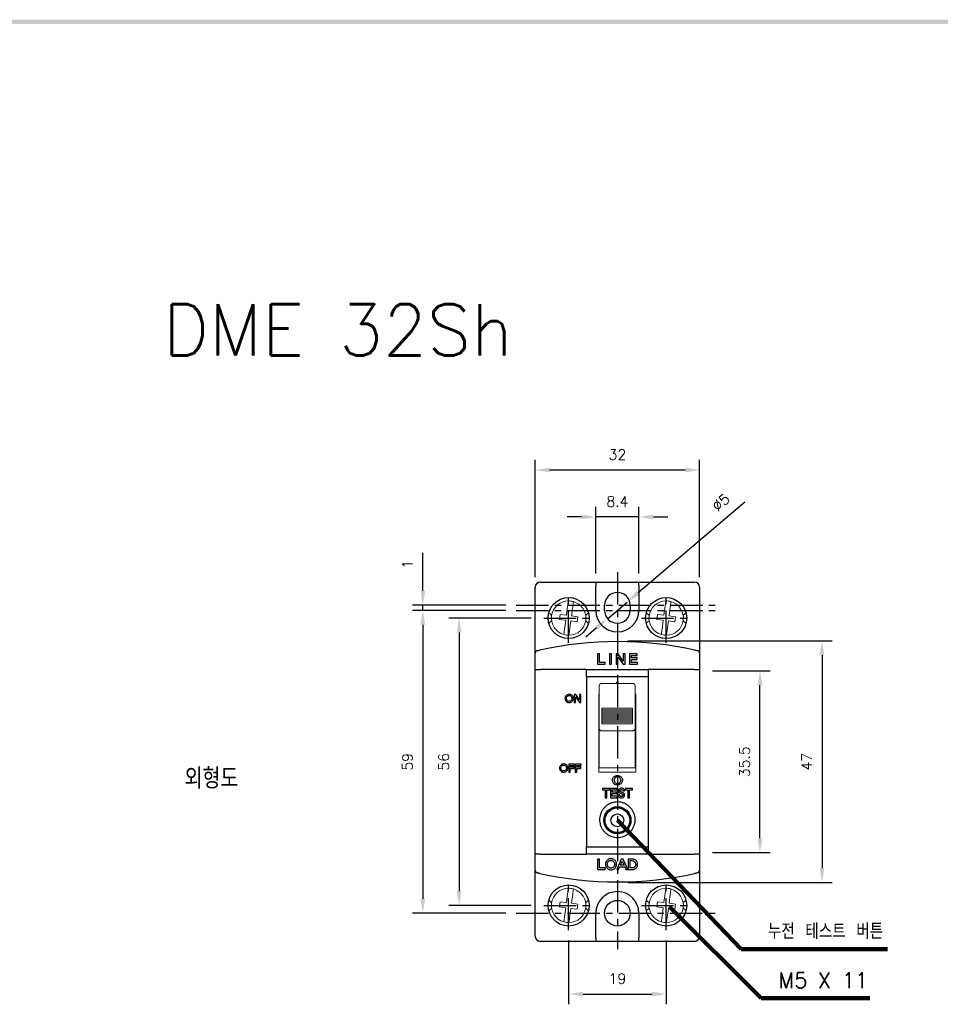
# Model space of a CAD drawing. Extents: x -417 to 860, y -1918 to 556.
# Tile 4 of 6: x 344 to 523, y 361 to 553. Entities that reach past the tile are written whole.
import ezdxf

# ---------------------------------------------------------------- set-up
doc = ezdxf.new("R2010")
doc.units = 0
doc.header["$MEASUREMENT"] = 0
doc.linetypes.add('CENTER', pattern=[2, 1.25, -0.25, 0.25, -0.25])
doc.layers.get('0').update_dxf_attribs({"linetype": 'CONTINUOUS'})
for name, color, linetype in [('di', 3, 'CONTINUOUS'), ('DIM', 3, 'CONTINUOUS'), ('dwg', 7, 'CONTINUOUS')]:
    doc.layers.add(name, color=color, linetype=linetype)
doc.styles.add('KIM', font='ROMANS.shx', dxfattribs={"height": 5, "bigfont": 'GSG1.shx'})
doc.styles.get("Standard").update_dxf_attribs({"font": 'romans.shx', "height": 2, "bigfont": 'hgs.shx'})
doc.dimstyles.get("Standard").update_dxf_attribs({"dimscale": 0, "dimtxt": 2, "dimasz": 2, "dimexe": 0.5, "dimexo": 0.5, "dimgap": 1, "dimtad": 1, "dimdsep": 46, "dimtxsty": 'Standard', "dimcen": 0, "dimclrd": 3, "dimclre": 3, "dimclrt": 3, "dimadec": 0, "dimazin": 2, "dimtp": 0.1, "dimtm": 0.1, "dimtfac": 1, "dimtmove": 0, "dimatfit": 3, "dimfxl": 0, "dimtolj": 1, "dimarcsym": 0})
doc.dimstyles.new('STANDARD$0', dxfattribs={"dimtxt": 5, "dimasz": 5, "dimexe": 1, "dimexo": 2, "dimgap": 2, "dimtad": 1, "dimdec": 4, "dimzin": 12, "dimdsep": 46, "dimtxsty": 'KIM', "dimcen": -1, "dimdle": 0.1, "dimadec": 0, "dimazin": 0, "dimtfac": 1, "dimtdec": 4, "dimtmove": 0, "dimatfit": 3, "dimfxl": 0, "dimtolj": 1, "dimtzin": 0, "dimarcsym": 0})
doc.dimstyles.new('STANDARD$3', dxfattribs={"dimtxt": 5, "dimasz": 5, "dimexe": 1, "dimexo": 2, "dimgap": 0.8, "dimtad": 1, "dimdec": 4, "dimdsep": 46, "dimtxsty": 'KIM', "dimcen": 0, "dimdle": 0.1, "dimadec": 0, "dimazin": 0, "dimtfac": 1, "dimtdec": 4, "dimtmove": 0, "dimatfit": 3, "dimfxl": 0, "dimtolj": 1, "dimtzin": 0, "dimarcsym": 0})

# ---------------------------------------------------------------- blocks, each defined once
blk = doc.blocks.new('*D934')
at = {"layer": 'DIM'}
for p, q in [((456.2, 444.84), (456.2, 457.84)), ((464.6, 444.84), (464.6, 457.84)), ((453.4, 455.84), (450.6, 455.84)), ((464.6, 455.84), (456.2, 455.84)), ((467.4, 455.84), (470.2, 455.84))]:
    blk.add_line(p, q, dxfattribs=at)
for points in [[(453.4, 456.31), (453.4, 455.38), (456.2, 455.84)], [(467.4, 456.31), (467.4, 455.38), (464.6, 455.84)]]:
    blk.add_solid(points, dxfattribs=at)
at = {"layer": 'DIM', "insert": (460.4, 458.84), "char_height": 2, "attachment_point": 5}
blk.add_mtext('\\A1;8.4', dxfattribs=at)
blk = doc.blocks.new('*D935')
at = {"layer": 'DIM'}
for p, q in [((485.24, 458.7), (464.44, 441.07)), ((458.49, 436.02), (462.3, 439.26)), ((456.36, 434.21), (454.22, 432.4))]:
    blk.add_line(p, q, dxfattribs=at)
for points in [[(464.14, 441.42), (464.74, 440.71), (462.3, 439.26)], [(456.05, 434.57), (456.66, 433.86), (458.49, 436.02)]]:
    blk.add_solid(points, dxfattribs=at)
at = {"layer": 'DIM', "insert": (480.57, 458.68), "char_height": 2, "attachment_point": 5, "rotation": 40.289}
blk.add_mtext('\\A1;∅5', dxfattribs=at)
blk = doc.blocks.new('*D936')
at = {"layer": 'DIM'}
for p, q in [((450.9, 373.34), (450.9, 360.88)), ((469.9, 373.34), (469.9, 360.88)), ((453.7, 362.88), (467.1, 362.88))]:
    blk.add_line(p, q, dxfattribs=at)
for points in [[(453.7, 363.35), (453.7, 362.42), (450.9, 362.88)], [(467.1, 363.35), (467.1, 362.42), (469.9, 362.88)]]:
    blk.add_solid(points, dxfattribs=at)
at = {"layer": 'DIM', "insert": (460.4, 365.88), "char_height": 2, "attachment_point": 5}
blk.add_mtext('\\A1;19', dxfattribs=at)
blk = doc.blocks.new('*D937')
at = {"layer": 'DIM'}
for p, q in [((444.4, 444.14), (444.4, 467)), ((476.4, 444.14), (476.4, 467)), ((447.2, 465), (473.6, 465))]:
    blk.add_line(p, q, dxfattribs=at)
for points in [[(447.2, 465.46), (447.2, 464.53), (444.4, 465)], [(473.6, 465.46), (473.6, 464.53), (476.4, 465)]]:
    blk.add_solid(points, dxfattribs=at)
at = {"layer": 'DIM', "insert": (460.4, 468), "char_height": 2, "attachment_point": 5}
blk.add_mtext('\\A1;32', dxfattribs=at)
blk = doc.blocks.new('*D952')
at = {"layer": 'DIM'}
for p, q in [((438.7, 437.64), (420.5, 437.64)), ((422.5, 434.84), (422.5, 381.44)), ((438.7, 378.64), (420.5, 378.64))]:
    blk.add_line(p, q, dxfattribs=at)
for points in [[(422.03, 434.84), (422.97, 434.84), (422.5, 437.64)], [(422.03, 381.44), (422.97, 381.44), (422.5, 378.64)]]:
    blk.add_solid(points, dxfattribs=at)
at = {"layer": 'DIM', "insert": (419.5, 408.14), "char_height": 2, "attachment_point": 5, "rotation": 90}
blk.add_mtext('\\A1;59', dxfattribs=at)
blk = doc.blocks.new('*D938')
at = {"layer": 'DIM'}
for p, q in [((478.9, 425.84), (490.17, 425.84)), ((488.17, 393.24), (488.17, 423.04)), ((478.9, 390.44), (490.17, 390.44))]:
    blk.add_line(p, q, dxfattribs=at)
for points in [[(487.71, 423.04), (488.64, 423.04), (488.17, 425.84)], [(487.71, 393.24), (488.64, 393.24), (488.17, 390.44)]]:
    blk.add_solid(points, dxfattribs=at)
at = {"layer": 'DIM', "insert": (485.17, 408.14), "char_height": 2, "attachment_point": 5, "rotation": 90}
blk.add_mtext('\\A1;35.5', dxfattribs=at)
blk = doc.blocks.new('*D939')
at = {"layer": 'DIM'}
for p, q in [((462.4, 431.68), (502.26, 431.68)), ((500.26, 428.88), (500.26, 387.4)), ((462.4, 384.6), (502.26, 384.6))]:
    blk.add_line(p, q, dxfattribs=at)
for points in [[(499.79, 428.88), (500.72, 428.88), (500.26, 431.68)], [(499.79, 387.4), (500.72, 387.4), (500.26, 384.6)]]:
    blk.add_solid(points, dxfattribs=at)
at = {"layer": 'DIM', "insert": (497.26, 408.14), "char_height": 2, "attachment_point": 5, "rotation": 90}
blk.add_mtext('\\A1;47', dxfattribs=at)
blk = doc.blocks.new('*D942')
at = {"layer": 'DIM'}
for p, q in [((443.6, 436.14), (427.57, 436.14)), ((429.57, 433.34), (429.57, 382.94)), ((443.6, 380.14), (427.57, 380.14))]:
    blk.add_line(p, q, dxfattribs=at)
for points in [[(429.1, 433.34), (430.03, 433.34), (429.57, 436.14)], [(429.1, 382.94), (430.03, 382.94), (429.57, 380.14)]]:
    blk.add_solid(points, dxfattribs=at)
at = {"layer": 'DIM', "insert": (426.57, 408.14), "char_height": 2, "attachment_point": 5, "rotation": 90}
blk.add_mtext('\\A1;56', dxfattribs=at)
blk = doc.blocks.new('*D946')
at = {"layer": 'DIM'}
for p, q in [((422.5, 441.44), (422.5, 448.83)), ((438.7, 438.64), (420.5, 438.64)), ((438.7, 437.64), (420.5, 437.64)), ((422.5, 437.64), (422.5, 438.64)), ((422.5, 434.84), (422.5, 432.04))]:
    blk.add_line(p, q, dxfattribs=at)
for points in [[(422.03, 441.44), (422.97, 441.44), (422.5, 438.64)], [(422.03, 434.84), (422.97, 434.84), (422.5, 437.64)]]:
    blk.add_solid(points, dxfattribs=at)
at = {"layer": 'DIM', "insert": (419.5, 446.6), "char_height": 2, "attachment_point": 5, "rotation": 90}
blk.add_mtext('\\A1;1', dxfattribs=at)

msp = doc.modelspace()

# ---------------------------------------------------------------- linework, layer by layer
for p, q in [((444.398, 429.307), (444.398, 442.14)), ((445.398, 443.14), (456.198, 443.14)), ((456.198, 443.14), (456.198, 442.392)), ((456.198, 443.14), (464.598, 443.14)), ((456.198, 437.64), (456.198, 442.392)), ((464.598, 443.14), (475.398, 443.14)), ((464.598, 442.392), (464.598, 443.14)), ((464.598, 442.392), (464.598, 437.64)), ((476.398, 442.14), (476.398, 429.307)), ((457.898, 437.64), (457.898, 438.64)), ((462.898, 438.64), (462.898, 437.64)), ((444.398, 426.14), (444.398, 429.307)), ((456.887, 429.194), (456.52, 429.194)), ((456.52, 429.194), (456.52, 427.14)), ((456.887, 427.458), (456.887, 429.194)), ((458.869, 429.194), (458.869, 427.14)), ((459.236, 429.194), (458.869, 429.194)), ((459.236, 427.14), (459.236, 429.194)), ((460.54, 429.194), (460.141, 429.194)), ((460.141, 429.194), (460.141, 427.14)), ((460.508, 428.595), (461.503, 427.14)), ((460.508, 427.14), (460.508, 428.595)), ((461.536, 427.739), (460.54, 429.194)), ((461.536, 429.194), (461.536, 427.739)), ((461.902, 429.194), (461.536, 429.194)), ((461.902, 427.14), (461.902, 429.194)), ((464.26, 429.194), (462.783, 429.194)), ((462.783, 429.194), (462.783, 427.14)), ((463.15, 428.876), (464.26, 428.876)), ((463.15, 428.387), (463.15, 428.876)), ((464.234, 428.387), (463.15, 428.387)), ((463.15, 427.458), (463.15, 428.069)), ((463.15, 428.069), (464.234, 428.069)), ((464.234, 428.069), (464.234, 428.387)), ((464.26, 428.876), (464.26, 429.194)), ((476.398, 429.307), (476.398, 426.14)), ((444.398, 390.14), (444.398, 426.14)), ((444.398, 426.14), (445.398, 426.14)), ((454.398, 426.14), (445.398, 426.14)), ((454.398, 426.14), (466.398, 426.14)), ((454.398, 424.667), (454.398, 426.14)), ((456.52, 427.14), (457.996, 427.14)), ((457.996, 427.458), (456.887, 427.458)), ((457.996, 427.14), (457.996, 427.458)), ((458.869, 427.14), (459.236, 427.14)), ((460.141, 427.14), (460.508, 427.14)), ((461.503, 427.14), (461.902, 427.14)), ((462.783, 427.14), (464.286, 427.14)), ((464.286, 427.458), (463.15, 427.458)), ((464.286, 427.14), (464.286, 427.458)), ((466.398, 426.14), (466.398, 424.667)), ((475.398, 426.14), (466.398, 426.14)), ((475.398, 426.14), (476.398, 426.14)), ((476.398, 426.14), (476.398, 390.14)), ((454.398, 424.667), (454.398, 391.535)), ((466.398, 424.667), (454.398, 424.667)), ((466.398, 424.667), (466.398, 391.535)), ((460.237, 423.609), (460.237, 423.41)), ((460.558, 423.609), (460.237, 423.609)), ((460.558, 423.41), (460.558, 423.609)), ((452.285, 421.252), (451.985, 421.252)), ((451.985, 421.252), (451.985, 419.711)), ((452.26, 420.803), (453.007, 419.711)), ((452.26, 419.711), (452.26, 420.803)), ((453.031, 420.161), (452.285, 421.252)), ((453.031, 421.252), (453.031, 420.161)), ((453.306, 421.252), (453.031, 421.252)), ((453.306, 419.711), (453.306, 421.252)), ((451.985, 419.711), (452.26, 419.711)), ((453.007, 419.711), (453.306, 419.711)), ((452.028, 407.684), (450.921, 407.684)), ((450.921, 407.684), (450.921, 406.143)), ((451.196, 407.446), (452.028, 407.446)), ((451.196, 407.079), (451.196, 407.446)), ((452.009, 407.079), (451.196, 407.079)), ((451.196, 406.143), (451.196, 406.84)), ((451.196, 406.84), (452.009, 406.84)), ((452.009, 406.84), (452.009, 407.079)), ((452.028, 407.446), (452.028, 407.684)), ((452.205, 407.684), (452.205, 406.143)), ((453.312, 407.684), (452.205, 407.684)), ((452.481, 407.079), (452.481, 407.446)), ((452.481, 407.446), (453.312, 407.446)), ((453.293, 407.079), (452.481, 407.079)), ((452.481, 406.143), (452.481, 406.84)), ((452.481, 406.84), (453.293, 406.84)), ((453.293, 406.84), (453.293, 407.079)), ((453.312, 407.446), (453.312, 407.684)), ((450.921, 406.143), (451.196, 406.143)), ((452.205, 406.143), (452.481, 406.143)), ((457.497, 402.941), (457.497, 402.663)), ((458.911, 402.941), (457.497, 402.941)), ((458.911, 402.663), (458.911, 402.941)), ((459.049, 402.941), (459.049, 401.143)), ((460.341, 402.941), (459.049, 402.941)), ((460.341, 402.663), (460.341, 402.941)), ((461.906, 402.941), (461.906, 402.663)), ((463.32, 402.941), (461.906, 402.941)), ((463.32, 402.663), (463.32, 402.941)), ((457.497, 402.663), (458.044, 402.663)), ((458.044, 402.663), (458.044, 401.143)), ((458.044, 401.143), (458.365, 401.143)), ((458.365, 402.663), (458.911, 402.663)), ((458.365, 401.143), (458.365, 402.663)), ((459.049, 401.143), (460.364, 401.143)), ((459.371, 402.663), (460.341, 402.663)), ((459.371, 402.235), (459.371, 402.663)), ((460.319, 402.235), (459.371, 402.235)), ((459.371, 401.957), (460.319, 401.957)), ((459.371, 401.422), (459.371, 401.957)), ((460.364, 401.422), (459.371, 401.422)), ((460.319, 401.957), (460.319, 402.235)), ((460.364, 401.143), (460.364, 401.422)), ((460.847, 401.704), (460.526, 401.704)), ((461.489, 402.453), (461.81, 402.453)), ((461.906, 402.663), (462.453, 402.663)), ((462.453, 402.663), (462.453, 401.143)), ((462.453, 401.143), (462.774, 401.143)), ((462.774, 402.663), (463.32, 402.663)), ((462.774, 401.143), (462.774, 402.663)), ((454.398, 391.535), (466.398, 391.535)), ((454.398, 390.14), (454.398, 391.535)), ((466.398, 391.535), (466.398, 390.14)), ((445.398, 390.14), (444.398, 390.14)), ((444.398, 386.973), (444.398, 390.14)), ((445.398, 390.14), (454.398, 390.14)), ((466.398, 390.14), (454.398, 390.14)), ((466.398, 390.14), (475.398, 390.14)), ((476.398, 390.14), (475.398, 390.14)), ((476.398, 390.14), (476.398, 386.973)), ((456.887, 389.194), (456.52, 389.194)), ((456.52, 389.194), (456.52, 387.14)), ((456.887, 387.458), (456.887, 389.194)), ((461.163, 389.194), (460.265, 387.14)), ((460.637, 387.14), (460.864, 387.678)), ((460.864, 387.678), (461.828, 387.678)), ((460.998, 387.996), (461.349, 388.801)), ((461.694, 387.996), (460.998, 387.996)), ((461.529, 389.194), (461.163, 389.194)), ((461.349, 388.801), (461.694, 387.996)), ((462.427, 387.14), (461.529, 389.194)), ((461.828, 387.678), (462.055, 387.14)), ((463.379, 389.194), (462.49, 389.194)), ((462.49, 389.194), (462.49, 387.14)), ((462.857, 388.876), (463.231, 388.876)), ((462.857, 387.458), (462.857, 388.876)), ((444.398, 374.14), (444.398, 386.973)), ((456.52, 387.14), (457.996, 387.14)), ((457.996, 387.458), (456.887, 387.458)), ((457.996, 387.14), (457.996, 387.458)), ((460.265, 387.14), (460.637, 387.14)), ((462.055, 387.14), (462.427, 387.14)), ((462.49, 387.14), (463.379, 387.14)), ((463.231, 387.458), (462.857, 387.458)), ((476.398, 386.973), (476.398, 374.14)), ((456.198, 373.888), (456.198, 378.64)), ((464.598, 378.64), (464.598, 373.888)), ((456.198, 373.14), (445.398, 373.14)), ((456.198, 373.888), (456.198, 373.14)), ((464.598, 373.14), (456.198, 373.14)), ((464.598, 373.14), (464.598, 373.888)), ((475.398, 373.14), (464.598, 373.14))]:
    msp.add_line(p, q)
at = {"color": 7, "linetype": 'Continuous', "lineweight": 15}
for p, q in [((450.704, 438.482), (450.468, 436.701)), ((451.459, 436.57), (451.695, 438.35)), ((469.704, 438.482), (469.468, 436.701)), ((470.459, 436.57), (470.695, 438.35)), ((449.229, 436.865), (449.097, 435.874)), ((449.097, 435.874), (450.336, 435.71)), ((450.468, 436.701), (449.229, 436.865)), ((450.336, 435.71), (450.1, 433.929)), ((451.092, 433.798), (451.328, 435.578)), ((451.328, 435.578), (452.567, 435.414)), ((452.698, 436.405), (451.459, 436.57)), ((452.567, 435.414), (452.698, 436.405)), ((468.229, 436.865), (468.097, 435.874)), ((468.097, 435.874), (469.336, 435.71)), ((469.468, 436.701), (468.229, 436.865)), ((469.336, 435.71), (469.1, 433.929)), ((470.092, 433.798), (470.328, 435.578)), ((470.328, 435.578), (471.567, 435.414)), ((471.698, 436.405), (470.459, 436.57)), ((471.567, 435.414), (471.698, 436.405)), ((456.848, 421.878), (456.848, 422.91)), ((463.348, 423.41), (457.348, 423.41)), ((463.848, 422.91), (463.848, 421.878)), ((456.798, 421.311), (456.848, 421.311)), ((456.798, 406.143), (456.798, 421.311)), ((456.848, 420.54), (456.798, 420.54)), ((456.848, 421.337), (456.848, 421.878)), ((456.848, 419.136), (456.848, 421.337)), ((463.848, 421.878), (463.848, 421.337)), ((463.848, 421.337), (463.848, 419.136)), ((463.848, 421.311), (463.998, 421.311)), ((463.998, 420.54), (463.848, 420.54)), ((463.998, 421.311), (463.998, 406.143)), ((456.848, 414.606), (456.848, 419.136)), ((457.348, 418.605), (463.348, 418.605)), ((457.348, 418.522), (457.348, 418.605)), ((457.348, 418.25), (457.348, 418.522)), ((457.348, 418.25), (463.348, 418.25)), ((463.348, 418.522), (463.348, 418.605)), ((463.348, 418.25), (463.348, 418.522)), ((463.848, 419.136), (463.848, 414.606)), ((456.848, 417.24), (456.798, 417.24)), ((457.348, 418.215), (463.348, 418.215)), ((457.348, 418.133), (457.348, 418.215)), ((457.348, 417.861), (457.348, 418.133)), ((457.348, 417.861), (463.348, 417.861)), ((457.348, 417.826), (463.348, 417.826)), ((457.348, 417.743), (457.348, 417.826)), ((457.348, 417.471), (457.348, 417.743)), ((457.348, 417.471), (463.348, 417.471)), ((457.348, 417.437), (463.348, 417.437)), ((457.348, 417.354), (457.348, 417.437)), ((457.348, 417.082), (457.348, 417.354)), ((457.348, 417.082), (463.348, 417.082)), ((457.348, 417.047), (463.348, 417.047)), ((457.348, 416.965), (457.348, 417.047)), ((457.348, 416.693), (457.348, 416.965)), ((457.348, 416.693), (463.348, 416.693)), ((457.348, 416.658), (463.348, 416.658)), ((457.348, 416.575), (457.348, 416.658)), ((457.348, 416.303), (457.348, 416.575)), ((463.348, 418.133), (463.348, 418.215)), ((463.348, 417.861), (463.348, 418.133)), ((463.348, 417.743), (463.348, 417.826)), ((463.348, 417.471), (463.348, 417.743)), ((463.348, 417.354), (463.348, 417.437)), ((463.348, 417.082), (463.348, 417.354)), ((463.348, 416.965), (463.348, 417.047)), ((463.348, 416.693), (463.348, 416.965)), ((463.348, 416.575), (463.348, 416.658)), ((463.348, 416.303), (463.348, 416.575)), ((463.998, 417.24), (463.848, 417.24)), ((456.848, 415.54), (456.798, 415.54)), ((456.848, 408.622), (456.848, 414.606)), ((457.348, 416.303), (463.348, 416.303)), ((457.348, 416.269), (463.348, 416.269)), ((457.348, 416.186), (457.348, 416.269)), ((457.348, 415.914), (457.348, 416.186)), ((457.348, 415.914), (463.348, 415.914)), ((457.348, 415.879), (463.348, 415.879)), ((457.348, 415.797), (457.348, 415.879)), ((457.348, 415.525), (457.348, 415.797)), ((457.348, 415.525), (463.348, 415.525)), ((463.348, 416.186), (463.348, 416.269)), ((463.348, 415.914), (463.348, 416.186)), ((463.348, 415.797), (463.348, 415.879)), ((463.348, 415.525), (463.348, 415.797)), ((463.998, 415.54), (463.848, 415.54)), ((463.998, 414.852), (463.848, 414.852)), ((463.848, 414.606), (463.848, 408.622)), ((463.998, 414.49), (463.848, 414.49)), ((457.348, 414.16), (463.348, 414.16)), ((463.848, 412.79), (463.998, 412.79)), ((456.848, 411.04), (456.798, 411.04)), ((463.998, 411.04), (463.848, 411.04)), ((456.798, 408.44), (456.848, 408.44)), ((456.848, 407.44), (456.798, 407.44)), ((456.798, 406.94), (463.998, 406.94)), ((456.848, 406.94), (456.848, 408.622)), ((463.898, 408.64), (463.848, 408.64)), ((463.848, 408.622), (463.848, 406.94)), ((463.898, 408.64), (463.898, 408.44)), ((463.898, 408.44), (463.898, 407.44)), ((463.898, 408.44), (463.998, 408.44)), ((463.998, 407.44), (463.898, 407.44)), ((463.898, 407.44), (463.898, 406.94)), ((463.998, 406.143), (456.798, 406.143)), ((450.704, 382.482), (450.468, 380.701)), ((451.459, 380.57), (451.695, 382.35)), ((469.704, 382.482), (469.468, 380.701)), ((470.459, 380.57), (470.695, 382.35)), ((449.229, 380.865), (449.097, 379.874)), ((449.097, 379.874), (450.336, 379.71)), ((450.468, 380.701), (449.229, 380.865)), ((452.698, 380.405), (451.459, 380.57)), ((452.567, 379.414), (452.698, 380.405)), ((468.229, 380.865), (468.097, 379.874)), ((468.097, 379.874), (469.336, 379.71)), ((469.468, 380.701), (468.229, 380.865)), ((471.698, 380.405), (470.459, 380.57)), ((471.567, 379.414), (471.698, 380.405)), ((450.336, 379.71), (450.1, 377.929)), ((451.092, 377.798), (451.328, 379.578)), ((451.328, 379.578), (452.567, 379.414)), ((469.336, 379.71), (469.1, 377.929)), ((470.092, 377.798), (470.328, 379.578)), ((470.328, 379.578), (471.567, 379.414))]:
    msp.add_line(p, q, dxfattribs=at)
for centre, radius in [((450.898, 436.14), 4), ((469.898, 436.14), 4), ((460.398, 396.74), 2.65), ((460.398, 396.74), 2.5), ((460.398, 396.74), 2.4), ((460.398, 396.74), 1.25), ((450.898, 380.14), 4), ((469.898, 380.14), 4), ((460.398, 378.64), 2.5)]:
    msp.add_circle(centre, radius)
for centre in [(450.898, 436.14), (469.898, 436.14), (450.898, 380.14), (469.898, 380.14)]:
    msp.add_circle(centre, 4, dxfattribs=at)
for centre, radius, start, end in [((445.398, 442.14), 1, 90, 180), ((475.398, 442.14), 1, 0, 90), ((460.398, 438.64), 2.5, 0, 180), ((460.398, 437.64), 4.2, 180, 0), ((460.398, 437.64), 2.5, 180, 0), ((444.898, 429.307), 0.5, 102.88657, 180), ((460.398, 361.557), 70, 77.53593, 102.46407), ((475.898, 429.307), 0.5, 0, 77.11343), ((444.898, 386.973), 0.5, 180, 257.11343), ((460.398, 454.722), 70, 257.53593, 282.46407), ((475.898, 386.973), 0.5, 282.88657, 0), ((460.398, 378.64), 4.2, 0, 180), ((445.398, 374.14), 1, 180, 270), ((475.398, 374.14), 1, 270, 0)]:
    msp.add_arc(centre, radius, start, end)
for centre, radius, start, end in [((450.898, 436.14), 3.35, 91.0325, 253.86514), ((450.898, 436.14), 3.35, 73.86514, 91.0325), ((450.898, 436.14), 3.35, 271.0325, 73.86514), ((469.898, 436.14), 3.35, 91.0325, 253.86514), ((469.898, 436.14), 3.35, 73.86514, 91.0325), ((469.898, 436.14), 3.35, 271.0325, 73.86514), ((450.898, 436.14), 3.35, 253.86514, 271.0325), ((469.898, 436.14), 3.35, 253.86514, 271.0325), ((457.348, 422.91), 0.5, 90, 180), ((463.348, 422.91), 0.5, 0, 90), ((450.898, 380.14), 3.35, 91.0325, 253.86514), ((450.898, 380.14), 3.35, 73.86514, 91.0325), ((450.898, 380.14), 3.35, 271.0325, 73.86514), ((469.898, 380.14), 3.35, 91.0325, 253.86514), ((469.898, 380.14), 3.35, 73.86514, 91.0325), ((469.898, 380.14), 3.35, 271.0325, 73.86514), ((450.898, 380.14), 3.35, 253.86514, 271.0325), ((469.898, 380.14), 3.35, 253.86514, 271.0325)]:
    msp.add_arc(centre, radius, start, end, dxfattribs=at)
for centre, start_param, end_param in [((457.348, 414.765), 5.8716685, 6.2831853), ((463.348, 414.765), 0, 0.4115168)]:
    msp.add_ellipse(centre, major_axis=(0, -0.605), ratio=0.826342, start_param=start_param, end_param=end_param, dxfattribs=at)
for points, knots in [([(450.838, 439.489), (450.836, 439.478), (450.833, 439.456), (450.811, 439.287), (450.777, 439.036), (450.74, 438.753), (450.714, 438.561), (450.704, 438.482)], [0, 0, 0, 0, 0.21092734, 0.42182654, 0.63356179, 0.84757926, 1, 1, 1, 1]), ([(451.695, 438.35), (451.711, 438.465), (451.741, 438.695), (451.781, 439), (451.812, 439.227), (451.827, 439.342), (451.828, 439.353), (451.829, 439.358)], [0, 0, 0, 0, 0.2195528, 0.4392383, 0.6557135, 0.8689582, 1, 1, 1, 1]), ([(469.837, 439.489), (469.836, 439.478), (469.833, 439.456), (469.811, 439.287), (469.777, 439.036), (469.74, 438.753), (469.714, 438.561), (469.704, 438.482)], [0, 0, 0, 0, 0.2109273, 0.4218265, 0.6335617, 0.8475792, 1, 1, 1, 1]), ([(470.695, 438.35), (470.711, 438.465), (470.741, 438.695), (470.781, 439), (470.812, 439.227), (470.827, 439.342), (470.828, 439.353), (470.829, 439.358)], [0, 0, 0, 0, 0.2195529, 0.4392384, 0.6557135, 0.8689582, 1, 1, 1, 1]), ([(447.048, 437.103), (447.121, 437.057), (447.283, 436.955), (447.484, 436.739), (447.594, 436.62)], [0, 0, 0, 0, 0.45052602, 1, 1, 1, 1]), ([(447.591, 435.637), (447.583, 435.625), (447.532, 435.552), (447.407, 435.443), (447.238, 435.309), (447.106, 435.221), (447.06, 435.183), (447.05, 435.175)], [0, 0, 0, 0, 0.0479507, 0.3002592, 0.5858872, 0.9106423, 1, 1, 1, 1]), ([(454.763, 435.164), (454.759, 435.167), (454.707, 435.21), (454.495, 435.331), (454.296, 435.553), (454.184, 435.677)], [0, 0, 0, 0, 0.0354569, 0.4598062, 1, 1, 1, 1]), ([(454.205, 436.642), (454.213, 436.654), (454.264, 436.727), (454.389, 436.836), (454.558, 436.971), (454.695, 437.062), (454.744, 437.102), (454.757, 437.113)], [0, 0, 0, 0, 0.04648665, 0.29108985, 0.5679957, 0.88283326, 1, 1, 1, 1]), ([(466.048, 437.103), (466.121, 437.057), (466.283, 436.955), (466.484, 436.739), (466.594, 436.62)], [0, 0, 0, 0, 0.45052602, 1, 1, 1, 1]), ([(466.591, 435.637), (466.583, 435.625), (466.532, 435.552), (466.407, 435.443), (466.238, 435.309), (466.106, 435.221), (466.06, 435.183), (466.05, 435.175)], [0, 0, 0, 0, 0.047951, 0.3002591, 0.5858873, 0.9106422, 1, 1, 1, 1]), ([(473.763, 435.164), (473.759, 435.167), (473.707, 435.21), (473.502, 435.327), (473.308, 435.541), (473.202, 435.659)], [0, 0, 0, 0, 0.036535, 0.4737824, 1, 1, 1, 1]), ([(473.205, 436.642), (473.213, 436.654), (473.264, 436.727), (473.389, 436.836), (473.558, 436.971), (473.695, 437.062), (473.744, 437.102), (473.757, 437.113)], [0, 0, 0, 0, 0.0464864, 0.2910899, 0.5679955, 0.8828334, 1, 1, 1, 1]), ([(450.1, 433.929), (450.085, 433.814), (450.055, 433.584), (450.014, 433.279), (449.984, 433.052), (449.969, 432.937), (449.967, 432.926), (449.967, 432.922)], [0, 0, 0, 0, 0.2195524, 0.4392375, 0.6557132, 0.8689582, 1, 1, 1, 1]), ([(450.958, 432.79), (450.96, 432.801), (450.963, 432.823), (450.985, 432.993), (451.018, 433.243), (451.056, 433.527), (451.081, 433.718), (451.092, 433.798)], [0, 0, 0, 0, 0.21092746, 0.42182678, 0.63356208, 0.84757968, 1, 1, 1, 1]), ([(469.1, 433.929), (469.085, 433.814), (469.055, 433.584), (469.014, 433.279), (468.984, 433.052), (468.969, 432.937), (468.967, 432.926), (468.967, 432.922)], [0, 0, 0, 0, 0.2195524, 0.4392375, 0.6557131, 0.8689582, 1, 1, 1, 1]), ([(469.958, 432.79), (469.96, 432.801), (469.963, 432.823), (469.985, 432.993), (470.018, 433.243), (470.056, 433.527), (470.081, 433.718), (470.092, 433.798)], [0, 0, 0, 0, 0.2109275, 0.4218268, 0.6335622, 0.8475798, 1, 1, 1, 1]), ([(456.848, 414.606), (456.848, 414.604), (456.848, 414.565), (456.863, 414.487), (456.924, 414.382), (457.02, 414.285), (457.103, 414.237), (457.148, 414.21)], [0, 0, 0, 0, 0.00871077, 0.25945934, 0.51206224, 0.7386109, 1, 1, 1, 1]), ([(463.548, 414.21), (463.592, 414.237), (463.676, 414.285), (463.772, 414.382), (463.833, 414.487), (463.848, 414.565), (463.848, 414.604), (463.848, 414.606)], [0, 0, 0, 0, 0.2613891, 0.48793776, 0.74054066, 0.99128923, 1, 1, 1, 1]), ([(450.838, 383.489), (450.836, 383.478), (450.833, 383.456), (450.811, 383.287), (450.777, 383.036), (450.74, 382.753), (450.714, 382.561), (450.704, 382.482)], [0, 0, 0, 0, 0.2109276, 0.4218264, 0.6335617, 0.8475804, 1, 1, 1, 1]), ([(451.695, 382.35), (451.711, 382.465), (451.741, 382.695), (451.781, 383), (451.812, 383.227), (451.827, 383.342), (451.828, 383.353), (451.829, 383.358)], [0, 0, 0, 0, 0.219552, 0.4392377, 0.6557132, 0.8689582, 1, 1, 1, 1]), ([(469.837, 383.489), (469.836, 383.478), (469.833, 383.456), (469.811, 383.287), (469.777, 383.036), (469.74, 382.753), (469.714, 382.561), (469.704, 382.482)], [0, 0, 0, 0, 0.2109276, 0.4218264, 0.6335616, 0.8475803, 1, 1, 1, 1]), ([(470.695, 382.35), (470.711, 382.465), (470.741, 382.695), (470.781, 383), (470.812, 383.227), (470.827, 383.342), (470.828, 383.353), (470.829, 383.358)], [0, 0, 0, 0, 0.219552, 0.4392378, 0.6557132, 0.8689582, 1, 1, 1, 1]), ([(447.033, 381.115), (447.037, 381.112), (447.089, 381.069), (447.296, 380.952), (447.491, 380.735), (447.598, 380.616)], [0, 0, 0, 0, 0.0362789, 0.4704673, 1, 1, 1, 1]), ([(454.198, 380.633), (454.208, 380.648), (454.261, 380.725), (454.389, 380.836), (454.557, 380.971), (454.69, 381.058), (454.736, 381.096), (454.746, 381.104)], [0, 0, 0, 0, 0.060129, 0.3092087, 0.5911838, 0.9117857, 1, 1, 1, 1]), ([(466.033, 381.115), (466.037, 381.112), (466.089, 381.069), (466.296, 380.952), (466.491, 380.735), (466.598, 380.616)], [0, 0, 0, 0, 0.0362786, 0.4704674, 1, 1, 1, 1]), ([(473.205, 380.642), (473.213, 380.654), (473.264, 380.727), (473.389, 380.836), (473.557, 380.971), (473.69, 381.058), (473.736, 381.096), (473.746, 381.104)], [0, 0, 0, 0, 0.0479522, 0.3002593, 0.5858872, 0.910643, 1, 1, 1, 1]), ([(447.591, 379.637), (447.583, 379.625), (447.532, 379.552), (447.407, 379.443), (447.238, 379.308), (447.101, 379.217), (447.052, 379.177), (447.038, 379.166)], [0, 0, 0, 0, 0.0464849, 0.29109, 0.5679959, 0.8828333, 1, 1, 1, 1]), ([(454.747, 379.176), (454.674, 379.222), (454.511, 379.325), (454.309, 379.543), (454.198, 379.663)], [0, 0, 0, 0, 0.4472373, 1, 1, 1, 1]), ([(466.591, 379.637), (466.583, 379.625), (466.532, 379.552), (466.407, 379.443), (466.238, 379.308), (466.101, 379.217), (466.052, 379.177), (466.038, 379.166)], [0, 0, 0, 0, 0.0464852, 0.2910899, 0.567996, 0.8828331, 1, 1, 1, 1]), ([(473.747, 379.176), (473.674, 379.222), (473.512, 379.324), (473.312, 379.54), (473.202, 379.659)], [0, 0, 0, 0, 0.45052602, 1, 1, 1, 1]), ([(450.1, 377.929), (450.085, 377.814), (450.055, 377.584), (450.014, 377.279), (449.984, 377.052), (449.969, 376.937), (449.967, 376.926), (449.967, 376.922)], [0, 0, 0, 0, 0.2195539, 0.4392373, 0.6557138, 0.8689584, 1, 1, 1, 1]), ([(450.958, 376.79), (450.96, 376.801), (450.963, 376.823), (450.985, 376.993), (451.018, 377.243), (451.056, 377.527), (451.081, 377.718), (451.092, 377.798)], [0, 0, 0, 0, 0.2109277, 0.4218265, 0.6335636, 0.8475802, 1, 1, 1, 1]), ([(469.1, 377.929), (469.085, 377.814), (469.055, 377.584), (469.014, 377.279), (468.984, 377.052), (468.969, 376.937), (468.967, 376.926), (468.967, 376.922)], [0, 0, 0, 0, 0.2195539, 0.4392372, 0.6557138, 0.8689584, 1, 1, 1, 1]), ([(469.958, 376.79), (469.96, 376.801), (469.963, 376.823), (469.985, 376.993), (470.018, 377.243), (470.056, 377.527), (470.081, 377.718), (470.092, 377.798)], [0, 0, 0, 0, 0.21092772, 0.42182654, 0.63356371, 0.84758029, 1, 1, 1, 1])]:
    msp.add_open_spline(points, degree=3, knots=knots, dxfattribs=at)
for points, knots in [([(444.786, 429.794), (444.788, 429.795), (444.794, 429.796), (444.85, 429.809), (444.964, 429.835), (445.117, 429.869), (445.232, 429.895), (445.29, 429.907)], [0, 0, 0, 0, 0.1237184, 0.3370378, 0.5559931, 0.7778707, 1, 1, 1, 1]), ([(475.506, 429.907), (475.547, 429.898), (475.644, 429.877), (475.786, 429.845), (475.91, 429.817), (475.993, 429.798), (476.004, 429.795), (476.009, 429.794)], [0, 0, 0, 0, 0.1586426, 0.3745538, 0.5849979, 0.7926129, 1, 1, 1, 1]), ([(451.004, 421.289), (450.884, 421.275), (450.645, 421.247), (450.38, 421.027), (450.213, 420.764), (450.196, 420.576), (450.187, 420.482)], [0, 0, 0, 0, 0.2795616, 0.55941074, 0.77966342, 1, 1, 1, 1]), ([(450.187, 420.482), (450.202, 420.362), (450.231, 420.123), (450.456, 419.862), (450.722, 419.7), (450.91, 419.683), (451.004, 419.675)], [0, 0, 0, 0, 0.2794372, 0.5592261, 0.7795774, 1, 1, 1, 1]), ([(450.463, 420.482), (450.471, 420.564), (450.489, 420.727), (450.632, 420.912), (450.809, 421.032), (450.938, 421.044), (451.002, 421.051)], [0, 0, 0, 0, 0.2798131, 0.5596758, 0.7798684, 1, 1, 1, 1]), ([(451.002, 419.913), (450.92, 419.924), (450.757, 419.945), (450.583, 420.105), (450.478, 420.289), (450.468, 420.418), (450.463, 420.482)], [0, 0, 0, 0, 0.2792035, 0.5590116, 0.7794163, 1, 1, 1, 1]), ([(451.002, 421.051), (451.084, 421.04), (451.247, 421.018), (451.422, 420.859), (451.529, 420.675), (451.54, 420.546), (451.545, 420.482)], [0, 0, 0, 0, 0.2792142, 0.5590676, 0.7794476, 1, 1, 1, 1]), ([(451.545, 420.482), (451.536, 420.4), (451.518, 420.236), (451.373, 420.051), (451.195, 419.932), (451.066, 419.92), (451.002, 419.913)], [0, 0, 0, 0, 0.2798152, 0.559624, 0.7798265, 1, 1, 1, 1]), ([(451.82, 420.482), (451.806, 420.602), (451.777, 420.841), (451.553, 421.103), (451.286, 421.265), (451.098, 421.281), (451.004, 421.289)], [0, 0, 0, 0, 0.27947614, 0.55922923, 0.77954037, 1, 1, 1, 1]), ([(451.004, 419.675), (451.124, 419.689), (451.363, 419.716), (451.629, 419.935), (451.795, 420.2), (451.812, 420.388), (451.82, 420.482)], [0, 0, 0, 0, 0.2796324, 0.5593975, 0.7796584, 1, 1, 1, 1]), ([(449.94, 407.721), (449.82, 407.707), (449.581, 407.678), (449.316, 407.459), (449.149, 407.196), (449.132, 407.008), (449.123, 406.914)], [0, 0, 0, 0, 0.2795621, 0.5594108, 0.7796636, 1, 1, 1, 1]), ([(449.123, 406.914), (449.138, 406.794), (449.167, 406.555), (449.392, 406.294), (449.658, 406.131), (449.846, 406.115), (449.94, 406.107)], [0, 0, 0, 0, 0.2794372, 0.5592262, 0.7795773, 1, 1, 1, 1]), ([(449.399, 406.914), (449.407, 406.995), (449.425, 407.159), (449.568, 407.344), (449.745, 407.464), (449.874, 407.476), (449.938, 407.482)], [0, 0, 0, 0, 0.2798129, 0.5596763, 0.7798686, 1, 1, 1, 1]), ([(449.938, 406.345), (449.856, 406.356), (449.693, 406.377), (449.519, 406.537), (449.414, 406.721), (449.404, 406.85), (449.399, 406.914)], [0, 0, 0, 0, 0.2792047, 0.559012, 0.7794168, 1, 1, 1, 1]), ([(449.938, 407.482), (450.02, 407.472), (450.183, 407.45), (450.358, 407.291), (450.465, 407.107), (450.476, 406.978), (450.481, 406.914)], [0, 0, 0, 0, 0.2792131, 0.5590673, 0.7794473, 1, 1, 1, 1]), ([(450.481, 406.914), (450.472, 406.832), (450.454, 406.668), (450.309, 406.483), (450.131, 406.364), (450.002, 406.351), (449.938, 406.345)], [0, 0, 0, 0, 0.2798152, 0.5596244, 0.7798274, 1, 1, 1, 1]), ([(450.756, 406.914), (450.742, 407.033), (450.713, 407.273), (450.489, 407.535), (450.222, 407.697), (450.034, 407.713), (449.94, 407.721)], [0, 0, 0, 0, 0.2794764, 0.5592297, 0.7795403, 1, 1, 1, 1]), ([(449.94, 406.107), (450.06, 406.12), (450.299, 406.148), (450.565, 406.367), (450.731, 406.631), (450.748, 406.82), (450.756, 406.914)], [0, 0, 0, 0, 0.2796327, 0.5593973, 0.7796587, 1, 1, 1, 1]), ([(459.445, 404.542), (459.455, 404.651), (459.475, 404.869), (459.651, 405.146), (459.898, 405.362), (460.166, 405.472), (460.346, 405.481), (460.409, 405.484)], [0, 0, 0, 0, 0.2169444, 0.4354245, 0.638423, 0.8739003, 1, 1, 1, 1]), ([(460.406, 405.206), (460.333, 405.199), (460.187, 405.186), (460, 405.069), (459.854, 404.904), (459.776, 404.718), (459.769, 404.59), (459.766, 404.54)], [0, 0, 0, 0, 0.2124805, 0.4265192, 0.6243341, 0.8535739, 1, 1, 1, 1]), ([(461.051, 404.54), (461.043, 404.621), (461.029, 404.784), (460.9, 404.989), (460.722, 405.139), (460.546, 405.201), (460.438, 405.204), (460.406, 405.206)], [0, 0, 0, 0, 0.2351696, 0.4722755, 0.6847984, 0.905739, 1, 1, 1, 1]), ([(460.409, 405.484), (460.523, 405.474), (460.754, 405.454), (461.046, 405.27), (461.266, 405.017), (461.363, 404.757), (461.37, 404.593), (461.372, 404.542)], [0, 0, 0, 0, 0.2291572, 0.4601165, 0.6711225, 0.8973389, 1, 1, 1, 1]), ([(460.409, 403.6), (460.295, 403.611), (460.069, 403.631), (459.779, 403.813), (459.568, 404.051), (459.459, 404.308), (459.449, 404.474), (459.445, 404.542)], [0, 0, 0, 0, 0.22589626, 0.45341089, 0.66630158, 0.86299813, 1, 1, 1, 1]), ([(459.766, 404.54), (459.773, 404.461), (459.787, 404.302), (459.914, 404.101), (460.088, 403.949), (460.264, 403.884), (460.374, 403.88), (460.406, 403.879)], [0, 0, 0, 0, 0.231118, 0.4642497, 0.6762894, 0.9053162, 1, 1, 1, 1]), ([(460.406, 403.879), (460.481, 403.885), (460.63, 403.899), (460.819, 404.018), (460.966, 404.185), (461.042, 404.368), (461.048, 404.494), (461.051, 404.54)], [0, 0, 0, 0, 0.2166797, 0.43525, 0.6328912, 0.8650277, 1, 1, 1, 1]), ([(461.372, 404.542), (461.362, 404.435), (461.342, 404.218), (461.169, 403.943), (460.926, 403.725), (460.656, 403.613), (460.474, 403.604), (460.409, 403.6)], [0, 0, 0, 0, 0.214983, 0.4314467, 0.6342108, 0.8686833, 1, 1, 1, 1]), ([(461.195, 402.984), (461.115, 402.977), (460.955, 402.962), (460.753, 402.835), (460.616, 402.678), (460.572, 402.54), (460.57, 402.472), (460.569, 402.456)], [0, 0, 0, 0, 0.2639509, 0.5299718, 0.7740188, 0.9457752, 1, 1, 1, 1]), ([(461.81, 402.453), (461.799, 402.516), (461.776, 402.641), (461.665, 402.797), (461.524, 402.918), (461.357, 402.976), (461.246, 402.981), (461.195, 402.984)], [0, 0, 0, 0, 0.2120071, 0.4241324, 0.6264536, 0.8290368, 1, 1, 1, 1]), ([(460.526, 401.704), (460.535, 401.637), (460.554, 401.486), (460.676, 401.303), (460.834, 401.169), (461.004, 401.109), (461.119, 401.103), (461.175, 401.1)], [0, 0, 0, 0, 0.2026128, 0.4622184, 0.6462848, 0.8301446, 1, 1, 1, 1]), ([(460.569, 402.456), (460.574, 402.389), (460.582, 402.285), (460.657, 402.163), (460.835, 402.033), (461.039, 401.983), (461.194, 401.916), (461.216, 401.906)], [0, 0, 0, 0, 0.21516, 0.3334363, 0.4517716, 0.9210402, 1, 1, 1, 1]), ([(461.171, 401.379), (461.133, 401.382), (461.057, 401.389), (460.961, 401.448), (460.886, 401.531), (460.851, 401.622), (460.848, 401.682), (460.847, 401.704)], [0, 0, 0, 0, 0.2206822, 0.4430071, 0.6492696, 0.8699475, 1, 1, 1, 1]), ([(460.89, 402.464), (460.893, 402.489), (460.898, 402.541), (460.94, 402.607), (461, 402.663), (461.086, 402.7), (461.151, 402.704), (461.187, 402.706)], [0, 0, 0, 0, 0.1789777, 0.3589836, 0.5393688, 0.7477327, 1, 1, 1, 1]), ([(461.357, 402.168), (461.311, 402.186), (461.219, 402.224), (461.088, 402.265), (460.983, 402.302), (460.923, 402.355), (460.894, 402.407), (460.891, 402.446), (460.89, 402.464)], [0, 0, 0, 0, 0.252278, 0.5045936, 0.7065112, 0.807113, 0.9086315, 1, 1, 1, 1]), ([(461.489, 401.652), (461.485, 401.621), (461.475, 401.553), (461.417, 401.471), (461.342, 401.411), (461.259, 401.383), (461.201, 401.38), (461.171, 401.379)], [0, 0, 0, 0, 0.1944068, 0.443263, 0.6252381, 0.8068353, 1, 1, 1, 1]), ([(461.175, 401.1), (461.252, 401.106), (461.406, 401.117), (461.602, 401.235), (461.735, 401.382), (461.802, 401.528), (461.808, 401.616), (461.81, 401.652)], [0, 0, 0, 0, 0.2463916, 0.4949439, 0.7154012, 0.8837506, 1, 1, 1, 1]), ([(461.187, 402.706), (461.234, 402.702), (461.313, 402.695), (461.412, 402.623), (461.476, 402.543), (461.486, 402.476), (461.489, 402.453)], [0, 0, 0, 0, 0.3183612, 0.534897, 0.8385544, 1, 1, 1, 1]), ([(461.216, 401.906), (461.247, 401.894), (461.31, 401.869), (461.389, 401.824), (461.452, 401.775), (461.485, 401.715), (461.488, 401.673), (461.489, 401.652)], [0, 0, 0, 0, 0.2515628, 0.503521, 0.6845691, 0.839314, 1, 1, 1, 1]), ([(461.81, 401.652), (461.807, 401.714), (461.802, 401.809), (461.751, 401.931), (461.611, 402.061), (461.468, 402.121), (461.357, 402.168)], [0, 0, 0, 0, 0.2478499, 0.3826888, 0.5187728, 1, 1, 1, 1]), ([(456.97, 396.342), (456.952, 396.512), (456.916, 396.853), (456.96, 397.388), (457.089, 397.932), (457.317, 398.468), (457.632, 398.957), (458.024, 399.389), (458.485, 399.748), (458.999, 400.027), (459.554, 400.214), (460.134, 400.309), (460.722, 400.303), (461.302, 400.2), (461.856, 399.999), (462.369, 399.71), (462.824, 399.338), (463.211, 398.896), (463.515, 398.395), (463.733, 397.852), (463.853, 397.281), (463.877, 396.699), (463.802, 396.122), (463.632, 395.565), (463.37, 395.045), (463.025, 394.575), (462.605, 394.17), (462.123, 393.839), (461.591, 393.594), (461.025, 393.44), (460.44, 393.385), (459.853, 393.426), (459.282, 393.567), (458.742, 393.8), (458.25, 394.123), (457.818, 394.521), (457.463, 394.988), (457.138, 395.587), (457.033, 396.06), (456.97, 396.342)], [0, 0, 0, 0, 0.0236078, 0.0472156, 0.0739072, 0.1005992, 0.1273066, 0.1540146, 0.1808041, 0.2075941, 0.2344975, 0.2614011, 0.2883949, 0.3153887, 0.3424041, 0.3694191, 0.3963757, 0.4233317, 0.4501787, 0.4770254, 0.5037672, 0.530509, 0.5572002, 0.5838916, 0.6106052, 0.6373192, 0.6641101, 0.6909015, 0.7177855, 0.7446698, 0.7716257, 0.7985815, 0.8255661, 0.8525504, 0.8795134, 0.9064761, 0.9333722, 0.9602678, 1, 1, 1, 1]), ([(459.15, 389.243), (459.044, 389.235), (458.832, 389.22), (458.541, 389.076), (458.29, 388.852), (458.095, 388.542), (458.073, 388.292), (458.062, 388.167)], [0, 0, 0, 0, 0.1868321, 0.3735338, 0.5604489, 0.7801823, 1, 1, 1, 1]), ([(458.062, 388.167), (458.07, 388.061), (458.085, 387.849), (458.233, 387.559), (458.463, 387.313), (458.775, 387.124), (459.025, 387.102), (459.15, 387.091)], [0, 0, 0, 0, 0.1867889, 0.3734679, 0.5603595, 0.7801439, 1, 1, 1, 1]), ([(458.429, 388.167), (458.44, 388.276), (458.464, 388.494), (458.655, 388.741), (458.891, 388.9), (459.062, 388.917), (459.147, 388.925)], [0, 0, 0, 0, 0.2798129, 0.559676, 0.7798685, 1, 1, 1, 1]), ([(459.147, 387.409), (459.039, 387.423), (458.821, 387.452), (458.589, 387.665), (458.449, 387.91), (458.436, 388.081), (458.429, 388.167)], [0, 0, 0, 0, 0.2792042, 0.55901243, 0.77941684, 1, 1, 1, 1]), ([(459.147, 388.925), (459.257, 388.911), (459.475, 388.882), (459.708, 388.67), (459.85, 388.424), (459.865, 388.253), (459.872, 388.167)], [0, 0, 0, 0, 0.279214, 0.5590675, 0.7794467, 1, 1, 1, 1]), ([(459.872, 388.167), (459.86, 388.058), (459.836, 387.839), (459.642, 387.593), (459.405, 387.434), (459.233, 387.417), (459.147, 387.409)], [0, 0, 0, 0, 0.2798157, 0.5596238, 0.7798268, 1, 1, 1, 1]), ([(460.239, 388.167), (460.231, 388.273), (460.215, 388.485), (460.069, 388.775), (459.839, 389.022), (459.526, 389.211), (459.275, 389.233), (459.15, 389.243)], [0, 0, 0, 0, 0.1867941, 0.3734931, 0.5603801, 0.7801161, 1, 1, 1, 1]), ([(459.15, 387.091), (459.256, 387.098), (459.468, 387.114), (459.76, 387.256), (460.011, 387.481), (460.205, 387.791), (460.227, 388.042), (460.239, 388.167)], [0, 0, 0, 0, 0.1868615, 0.3735699, 0.560448, 0.7801842, 1, 1, 1, 1]), ([(463.231, 388.876), (463.338, 388.866), (463.553, 388.846), (463.802, 388.66), (463.94, 388.415), (463.952, 388.246), (463.958, 388.162)], [0, 0, 0, 0, 0.2800161, 0.5593243, 0.7793968, 1, 1, 1, 1]), ([(463.958, 388.162), (463.948, 388.054), (463.93, 387.84), (463.731, 387.6), (463.482, 387.475), (463.315, 387.463), (463.231, 387.458)], [0, 0, 0, 0, 0.2800411, 0.5588476, 0.7791907, 1, 1, 1, 1]), ([(464.324, 388.167), (464.32, 388.264), (464.312, 388.457), (464.218, 388.739), (464.004, 388.969), (463.716, 389.131), (463.491, 389.173), (463.379, 389.194)], [0, 0, 0, 0, 0.1871658, 0.3738368, 0.5599194, 0.780551, 1, 1, 1, 1]), ([(463.379, 387.14), (463.475, 387.153), (463.669, 387.181), (463.927, 387.321), (464.176, 387.511), (464.308, 387.825), (464.319, 388.053), (464.324, 388.167)], [0, 0, 0, 0, 0.1865243, 0.3737758, 0.5601233, 0.7795246, 1, 1, 1, 1]), ([(445.29, 386.372), (445.249, 386.381), (445.152, 386.402), (445.01, 386.434), (444.886, 386.462), (444.803, 386.481), (444.792, 386.484), (444.786, 386.485)], [0, 0, 0, 0, 0.1586426, 0.3745539, 0.5849977, 0.7926127, 1, 1, 1, 1]), ([(476.009, 386.485), (476.007, 386.485), (476.002, 386.483), (475.946, 386.471), (475.832, 386.445), (475.679, 386.41), (475.563, 386.385), (475.506, 386.372)], [0, 0, 0, 0, 0.1237184, 0.337038, 0.555993, 0.7778707, 1, 1, 1, 1])]:
    msp.add_open_spline(points, degree=3, knots=knots)
at = {"layer": 'DIM', "color": 1, "linetype": 'CENTER', "ltscale": 5}
for p, q in [((460.398, 445.053), (460.398, 371.62)), ((450.898, 431.34), (450.898, 440.94)), ((469.898, 431.34), (469.898, 440.94)), ((440.698, 438.64), (480.098, 438.64)), ((440.698, 437.64), (480.098, 437.64)), ((446.098, 436.14), (455.698, 436.14)), ((465.098, 436.14), (474.698, 436.14)), ((450.898, 375.34), (450.898, 384.94)), ((469.898, 375.34), (469.898, 384.94)), ((446.098, 380.14), (455.698, 380.14)), ((465.098, 380.14), (474.698, 380.14)), ((440.698, 378.64), (480.098, 378.64))]:
    msp.add_line(p, q, dxfattribs=at)
at = {"layer": 'dwg'}
msp.add_trace([(171.812, 552.735), (172.652, 551.895), (857.252, 552.735), (856.412, 551.895)], dxfattribs=at)

# ---------------------------------------------------------------- texts
at = {"layer": 'di', "insert": (376.078, 406.904), "char_height": 4, "width": 74.93994, "attachment_point": 1}
msp.add_mtext('{\\Fromans,hgs|c129;외형도}', dxfattribs=at)
at = {"layer": 'di', "char_height": 3, "attachment_point": 7}
for s, insert in [('누전 테스트 버튼', (489.703, 373.62)), ('M5 X 11', (491.756, 364.056))]:
    msp.add_mtext(s, dxfattribs=dict(at, insert=insert))
at = {"layer": 'DIM', "insert": (371.888, 497.294), "char_height": 10, "width": 782.77285, "attachment_point": 1}
msp.add_mtext('{\\Fromans,hgs|c129;DME 32Sh}', dxfattribs=at)

# ---------------------------------------------------------------- dimensions: what is measured, and where the dimension line sits
at = {"layer": 'DIM'}
for base, p1, p2, picture, middle in [((476.398, 464.997), (444.398, 442.14), (476.398, 442.14), '*D937', (460.398, 467.997)), ((469.898, 362.882), (450.898, 375.34), (469.898, 375.34), '*D936', (460.398, 365.882))]:
    dim = msp.add_linear_dim(base=base, p1=p1, p2=p2, dimstyle='STANDARD$0', override={"dimtxt": 3, "dimasz": 2.8, "dimexe": 2, "dimdec": 2, "dimzin": 8, "dimtxsty": 'Standard', "dimcen": 0, "dimclrd": 256, "dimclre": 256, "dimclrt": 256, "dimadec": 2, "dimazin": 2, "dimtfac": 0.6, "dimtdec": 2, "dimtzin": 8, "dimlwd": 65535, "dimlwe": 65535, "dimarcsym": 1}, dxfattribs=at)
    dim.commit()
    dim.dimension.update_dxf_attribs({"geometry": picture, "text_midpoint": middle})
dim = msp.add_diameter_dim_2p(p1=(458.491, 436.023), p2=(462.305, 439.256), dimstyle='STANDARD$3', override={"dimtxt": 3, "dimasz": 2.8, "dimexe": 2, "dimgap": 2, "dimdec": 2, "dimtxsty": 'Standard', "dimclrd": 256, "dimclre": 256, "dimclrt": 256, "dimadec": 2, "dimazin": 2, "dimtfac": 0.6, "dimtdec": 2, "dimtzin": 8, "dimlwd": 65535, "dimlwe": 65535, "dimarcsym": 1}, dxfattribs=at)
dim.commit()
dim.dimension.update_dxf_attribs({"geometry": '*D935', "text_midpoint": (482.513, 456.388), "dimtype": 163})
dim = msp.add_linear_dim(base=(456.198, 455.843), p1=(464.598, 442.84), p2=(456.198, 442.84), dimstyle='STANDARD$0', override={"dimtxt": 3, "dimasz": 2.8, "dimexe": 2, "dimdec": 2, "dimzin": 8, "dimtxsty": 'Standard', "dimcen": 0, "dimclrd": 256, "dimclre": 256, "dimclrt": 256, "dimadec": 2, "dimazin": 2, "dimtfac": 0.6, "dimtdec": 2, "dimtzin": 8, "dimlwd": 65535, "dimlwe": 65535, "dimarcsym": 1}, dxfattribs=at)
dim.commit()
dim.dimension.update_dxf_attribs({"geometry": '*D934', "text_midpoint": (460.398, 455.843), "dimtype": 160})
for base, p1, p2, picture, middle in [((422.498, 437.64), (440.698, 438.64), (440.698, 437.64), '*D946', (422.498, 446.597)), ((422.498, 378.64), (440.698, 437.64), (440.698, 378.64), '*D952', (422.498, 408.14)), ((429.567, 380.14), (445.598, 436.14), (445.598, 380.14), '*D942', (429.567, 408.14))]:
    dim = msp.add_linear_dim(base=base, p1=p1, p2=p2, angle=90, dimstyle='STANDARD$0', override={"dimtxt": 3, "dimasz": 2.8, "dimexe": 2, "dimdec": 2, "dimzin": 8, "dimtxsty": 'Standard', "dimcen": 0, "dimclrd": 256, "dimclre": 256, "dimclrt": 256, "dimadec": 2, "dimazin": 2, "dimtfac": 0.6, "dimtdec": 2, "dimtzin": 8, "dimlwd": 65535, "dimlwe": 65535, "dimarcsym": 1}, dxfattribs=at)
    dim.commit()
    dim.dimension.update_dxf_attribs({"geometry": picture, "text_midpoint": middle, "dimtype": 160})
for base, p1, p2, text, picture, middle in [((500.255, 384.603), (460.398, 431.677), (460.398, 384.603), '47', '*D939', (497.255, 408.14)), ((488.173, 425.84), (476.898, 390.44), (476.898, 425.84), '35.5', '*D938', (485.173, 408.14))]:
    dim = msp.add_linear_dim(base=base, p1=p1, p2=p2, angle=90, text=text, dimstyle='STANDARD$0', override={"dimtxt": 3, "dimasz": 2.8, "dimexe": 2, "dimdec": 2, "dimzin": 8, "dimtxsty": 'Standard', "dimcen": 0, "dimclrd": 256, "dimclre": 256, "dimclrt": 256, "dimadec": 2, "dimazin": 2, "dimtfac": 0.6, "dimtdec": 2, "dimtzin": 8, "dimlwd": 65535, "dimlwe": 65535, "dimarcsym": 1}, dxfattribs=at)
    dim.commit()
    dim.dimension.update_dxf_attribs({"geometry": picture, "text_midpoint": middle})

# ---------------------------------------------------------------- leaders
at = {"layer": 'di', "annotation_type": 0, "has_hookline": 1, "hookline_direction": 0}
for points, text_width in [([(460.398, 396.74), (484.503, 371.62), (487.703, 371.62)], 23.315), ([(470.541, 379.855), (488.373, 362.056), (491.573, 362.056)], 16)]:
    msp.add_leader(points, dimstyle='Standard', override={"dimscale": 1, "dimtxt": 4, "dimasz": 3.2, "dimexe": 2, "dimexo": 2, "dimgap": 2, "dimclrd": 256, "dimclre": 256, "dimclrt": 256, "dimadec": 2, "dimtfac": 0.6, "dimlwd": 65535, "dimlwe": 65535, "dimarcsym": 1}, dxfattribs=dict(at, text_width=text_width))

doc.saveas('drawing.dxf')
